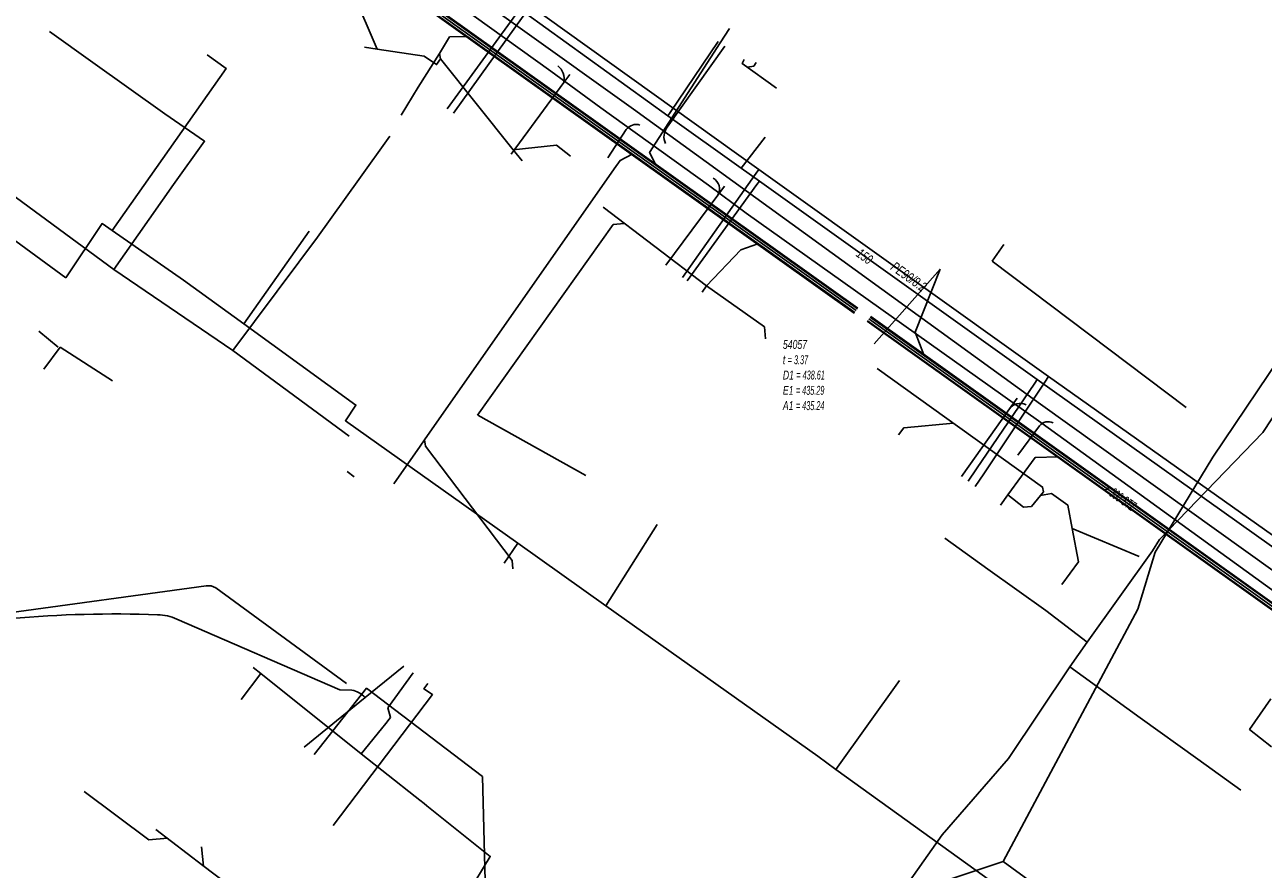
# Model space of a CAD drawing. Header units: metres. Extents: x 2695563 to 2696938, y 1260544 to 1262032.
# Tile 154 of 256: x 2696141 to 2696211, y 1261511 to 1261559. Entities that reach past the tile are written whole.
import ezdxf

# ---------------------------------------------------------------- set-up
doc = ezdxf.new("R2010")
doc.units = ezdxf.units.M
doc.linetypes.add('AUSGEZOGEN', pattern=[0])
for name, color, linetype in [('AW_LK_ Haltung Text', 7, 'AUSGEZOGEN'), ('AW_LK_Haltung', 24, 'AUSGEZOGEN'), ('AW_LK_Normschacht Text', 24, 'AUSGEZOGEN'), ('EW_LK_Trasseabs', 1, 'AUSGEZOGEN'), ('EW_LK_Trasserand', 1, 'AUSGEZOGEN'), ('FM_LK_SW_TRASSEKANTE', 94, 'AUSGEZOGEN'), ('GA_LK_Leitung', 32, 'AUSGEZOGEN'), ('GA_LK_Leitung_Text', 32, 'AUSGEZOGEN'), ('TV_LK_LEITUNG', 92, 'AUSGEZOGEN'), ('WA_LK_Leitung', 171, 'AUSGEZOGEN'), ('WA_LK_Leitung_Text', 171, 'AUSGEZOGEN')]:
    doc.layers.add(name, color=color, linetype=linetype)
doc.styles.add('ARIAL', font='arial.ttf')

# ---------------------------------------------------------------- blocks, each defined once
blk = doc.blocks.new('COMPLEXOBJECT_1636')
at = {"layer": 'EW_LK_Trasserand', "color": 1, "linetype": 'AUSGEZOGEN', "transparency": 33554687}
for points in [[(6213.247, 11525.361), (6213.746, 11526.058), (6197.2, 11537.898), (6174.251, 11554.532), (6155.091, 11568.252), (6145.699, 11574.988)], [(6144.677, 11574.5), (6148.545, 11571.707), (6157.356, 11565.476), (6169.598, 11556.684), (6172.409, 11554.613), (6178.488, 11550.242), (6180.617, 11548.662), (6197.089, 11536.96), (6211.868, 11526.262), (6213.247, 11525.361)]]:
    blk.add_lwpolyline(points, dxfattribs=at)
blk = doc.blocks.new('COMPLEXOBJECT_1950')
at = {"layer": 'EW_LK_Trasseabs', "color": 1, "linetype": 'AUSGEZOGEN', "transparency": 33554687}
blk.add_line((6158.073, 11522.146), (6150.701, 11527.541), dxfattribs=at)
blk.add_arc((6150.298, 11526.947), 0.718, 55.84515, 99.99498, dxfattribs=at)
blk = doc.blocks.new('COMPLEXOBJECT_1967')
at = {"layer": 'EW_LK_Trasseabs', "color": 1, "linetype": 'AUSGEZOGEN', "transparency": 33554687}
blk.add_line((6176.153, 11553.51), (6179.411, 11558.09), dxfattribs=at)
blk.add_arc((6176.868, 11552.975), 0.892, 143.20233, 204.87799, dxfattribs=at)
blk = doc.blocks.new('COMPLEXOBJECT_2561')
at = {"layer": 'EW_LK_Trasseabs', "color": 1, "linetype": 'AUSGEZOGEN', "transparency": 33554687}
blk.add_line((6157.707, 11521.789), (6148.504, 11525.78), dxfattribs=at)
blk.add_arc((6147.364, 11523.326), 2.706, 65.08851, 88.6266, dxfattribs=at)
blk = doc.blocks.new('COMPLEXOBJECT_2670')
at = {"layer": 'EW_LK_Trasseabs', "color": 1, "linetype": 'AUSGEZOGEN', "transparency": 33554687}
blk.add_line((6195.934, 11535.027), (6197.139, 11536.677), dxfattribs=at)
blk.add_arc((6197.629, 11536.281), 0.63, 63.1394, 141.04001, dxfattribs=at)
blk = doc.blocks.new('COMPLEXOBJECT_2684')
at = {"layer": 'EW_LK_Trasseabs', "color": 1, "linetype": 'AUSGEZOGEN', "transparency": 33554687}
blk.add_line((6173.852, 11553.384), (6172.803, 11551.797), dxfattribs=at)
blk.add_arc((6174.407, 11552.983), 0.685, 71.57092, 144.18214, dxfattribs=at)

msp = doc.modelspace()

# ---------------------------------------------------------------- hatches: boundary and pattern name
at = {"layer": 'EW_LK_Trasserand', "lineweight": 18, "transparency": 33554687}
h = msp.add_hatch(dxfattribs=at)
h.set_pattern_fill('MUSTER', color=1, scale=6075, style=0, pattern_type=2)
h.set_pattern_definition([(0, (2708005, 1273150), (6075, 6075), [6075, -6075]), (90, (2708005, 1273150), (-6075, 6075), [6075, -6075])])
h.paths.add_polyline_path([(2696214.217, 1261525.171), (2696214.716, 1261525.868), (2696198.17, 1261537.708), (2696175.221, 1261554.342), (2696156.061, 1261568.062), (2696146.669, 1261574.798), (2696146.604, 1261574.844), (2696146.538, 1261574.888), (2696146.471, 1261574.93), (2696146.403, 1261574.97), (2696146.333, 1261575.009), (2696146.263, 1261575.046), (2696146.192, 1261575.082), (2696146.12, 1261575.115), (2696146.047, 1261575.147), (2696145.973, 1261575.176), (2696145.899, 1261575.204), (2696145.824, 1261575.23), (2696145.748, 1261575.254), (2696145.672, 1261575.276), (2696145.595, 1261575.297), (2696145.518, 1261575.315), (2696145.44, 1261575.331), (2696145.362, 1261575.345), (2696145.284, 1261575.358), (2696145.205, 1261575.368), (2696145.126, 1261575.376), (2696145.047, 1261575.383), (2696144.968, 1261575.387), (2696144.889, 1261575.389), (2696144.809, 1261575.39), (2696144.73, 1261575.388), (2696144.65, 1261575.384), (2696144.571, 1261575.378), (2696144.492, 1261575.371), (2696144.414, 1261575.361), (2696144.335, 1261575.349), (2696144.471, 1261574.657), (2696144.561, 1261574.649), (2696144.598, 1261574.645), (2696144.634, 1261574.64), (2696144.671, 1261574.635), (2696144.707, 1261574.629), (2696144.744, 1261574.623), (2696144.78, 1261574.617), (2696144.816, 1261574.61), (2696144.853, 1261574.602), (2696144.889, 1261574.594), (2696144.925, 1261574.586), (2696144.961, 1261574.577), (2696144.996, 1261574.568), (2696145.032, 1261574.558), (2696145.067, 1261574.548), (2696145.103, 1261574.538), (2696145.138, 1261574.527), (2696145.173, 1261574.515), (2696145.208, 1261574.503), (2696145.243, 1261574.491), (2696145.278, 1261574.478), (2696145.312, 1261574.465), (2696145.346, 1261574.451), (2696145.381, 1261574.437), (2696145.415, 1261574.423), (2696145.448, 1261574.408), (2696145.482, 1261574.393), (2696145.515, 1261574.377), (2696145.549, 1261574.361), (2696145.582, 1261574.344), (2696145.614, 1261574.327), (2696145.647, 1261574.31), (2696149.515, 1261571.517), (2696158.326, 1261565.286), (2696170.568, 1261556.494), (2696173.379, 1261554.423), (2696179.458, 1261550.052), (2696181.587, 1261548.472), (2696198.059, 1261536.77), (2696212.838, 1261526.072)], flags=0)

# ---------------------------------------------------------------- linework, layer by layer
at = {"layer": 'AW_LK_Haltung', "color": 255, "transparency": 33554687}
for p, q in [((2696147.382, 1261571.773), (2696187.776, 1261542.986)), ((2696188.503, 1261542.519), (2696226.436, 1261515.46))]:
    msp.add_line(p, q, dxfattribs=at)
at = {"layer": 'AW_LK_Haltung', "linetype": 'AUSGEZOGEN', "transparency": 33554687}
for p, q in [((2696147.458, 1261571.879), (2696187.852, 1261543.092)), ((2696147.469, 1261571.895), (2696187.863, 1261543.108)), ((2696147.481, 1261571.911), (2696187.875, 1261543.124)), ((2696147.283, 1261571.635), (2696187.677, 1261542.848)), ((2696147.295, 1261571.651), (2696187.689, 1261542.864)), ((2696147.306, 1261571.667), (2696187.7, 1261542.88)), ((2696188.416, 1261542.397), (2696226.349, 1261515.338)), ((2696188.427, 1261542.413), (2696226.36, 1261515.354)), ((2696188.579, 1261542.625), (2696226.512, 1261515.566)), ((2696188.59, 1261542.641), (2696226.523, 1261515.582)), ((2696188.602, 1261542.657), (2696226.535, 1261515.598)), ((2696188.404, 1261542.381), (2696226.337, 1261515.322))]:
    msp.add_line(p, q, dxfattribs=at)
at = {"layer": 'AW_LK_Haltung', "color": 24, "linetype": 'AUSGEZOGEN', "transparency": 33554687}
for p, q in [((2696160.07, 1261557.83), (2696160.783, 1261557.723)), ((2696168.451, 1261552.051), (2696164.342, 1261557.174)), ((2696168.95, 1261551.43), (2696168.451, 1261552.051)), ((2696173.511, 1261548.81), (2696179.35, 1261544.39)), ((2696195.446, 1261545.778), (2696196.115, 1261546.714)), ((2696188.802, 1261541.104), (2696192.525, 1261545.33)), ((2696206.388, 1261537.522), (2696195.446, 1261545.778)), ((2696179.09, 1261544.03), (2696179.35, 1261544.39)), ((2696142.782, 1261540.924), (2696141.705, 1261541.821)), ((2696141.98, 1261539.682), (2696142.907, 1261540.924)), ((2696145.861, 1261539.031), (2696142.907, 1261540.924)), ((2696172.535, 1261533.687), (2696166.445, 1261537.095)), ((2696161.72, 1261533.228), (2696163.199, 1261535.345)), ((2696159.093, 1261533.917), (2696159.485, 1261533.62)), ((2696195.91, 1261532.01), (2696196.33, 1261532.59)), ((2696203.739, 1261529.115), (2696199.956, 1261530.699)), ((2696148.3, 1261513.733), (2696150.941, 1261511.702)), ((2696150.879, 1261512.748), (2696150.988, 1261511.666))]:
    msp.add_line(p, q, dxfattribs=at)
for points in [[(2696159.41, 1261560.94), (2696160.783, 1261557.723), (2696163.432, 1261557.326)], [(2696180.634, 1261558.882), (2696180.11, 1261558.08), (2696176.137, 1261551.901), (2696176.46, 1261551.235)], [(2696162.121, 1261554.012), (2696163.095, 1261555.578), (2696164.282, 1261557.486), (2696164.862, 1261558.419), (2696165.874, 1261558.435)], [(2696163.432, 1261557.326), (2696164.13, 1261556.859), (2696164.342, 1261557.176), (2696164.282, 1261557.486)], [(2696183.298, 1261555.532), (2696181.355, 1261556.911), (2696181.47, 1261557.146)], [(2696182.137, 1261556.979), (2696182.004, 1261556.763), (2696181.646, 1261556.72)], [(2696171.682, 1261551.688), (2696170.893, 1261552.309), (2696168.451, 1261552.051)], [(2696174.137, 1261550.983), (2696174.469, 1261551.458), (2696175.146, 1261551.803)], [(2696163.199, 1261535.345), (2696163.447, 1261535.7), (2696174.137, 1261550.983)], [(2696166.44, 1261537.098), (2696174.09, 1261547.84), (2696174.705, 1261547.905)], [(2696179.35, 1261544.39), (2696181.276, 1261546.405), (2696182.231, 1261546.754)], [(2696192.525, 1261545.33), (2696191.11, 1261541.766), (2696191.602, 1261540.492)], [(2696182.667, 1261541.392), (2696182.609, 1261542.069), (2696179.35, 1261544.39)], [(2696188.968, 1261539.716), (2696198.288, 1261533.035), (2696198.344, 1261532.773), (2696198.173, 1261532.565), (2696197.663, 1261531.948), (2696197.221, 1261531.897), (2696196.33, 1261532.59)], [(2696190.164, 1261535.974), (2696190.465, 1261536.376), (2696193.27, 1261536.631)], [(2696168.422, 1261528.425), (2696168.389, 1261528.896), (2696163.498, 1261535.35), (2696163.447, 1261535.7)], [(2696196.33, 1261532.59), (2696197.871, 1261534.701), (2696199.161, 1261534.732)], [(2696199.956, 1261530.699), (2696199.708, 1261532.017), (2696198.793, 1261532.673), (2696198.173, 1261532.565)], [(2696199.381, 1261527.543), (2696200.31, 1261528.812), (2696199.956, 1261530.699)], [(2696144.248, 1261515.879), (2696147.902, 1261513.145), (2696148.953, 1261513.248)], [(2696150.945, 1261511.693), (2696159.679, 1261505.089), (2696162.466, 1261505.239)]]:
    msp.add_lwpolyline(points, dxfattribs=at)
at = {"layer": 'EW_LK_Trasseabs', "color": 1, "linetype": 'AUSGEZOGEN', "transparency": 33554687}
for p, q in [((2696168.328, 1261551.805), (2696171.304, 1261555.845)), ((2696171.304, 1261555.845), (2696171.629, 1261556.296)), ((2696177.058, 1261545.549), (2696179.986, 1261549.494)), ((2696179.986, 1261549.494), (2696180.354, 1261550.003)), ((2696196.42, 1261537.45), (2696196.853, 1261538.048)), ((2696193.716, 1261533.632), (2696196.42, 1261537.45)), ((2696151.143, 1261527.464), (2696139.623, 1261525.885)), ((2696160.102, 1261521.181), (2696162.281, 1261522.945)), ((2696159.346, 1261521.588), (2696158.677, 1261521.599)), ((2696156.669, 1261518.371), (2696160.102, 1261521.181))]:
    msp.add_line(p, q, dxfattribs=at)
msp.add_lwpolyline([(2696211.205, 1261518.39), (2696209.966, 1261519.376), (2696211.164, 1261521.096)], dxfattribs=at)
for centre, radius, start, end in [((2696170.399, 1261556.041), 0.926, 347.75695, 53.0328), ((2696179.364, 1261549.843), 0.713, 330.74074, 59.7494), ((2696197.028, 1261537.004), 0.754, 64.04633, 143.73853), ((2696146.023, 1261458.653), 67.23, 87.97481, 95.02109), ((2696158.993, 1261520.026), 1.601, 46.15286, 77.25467)]:
    msp.add_arc(centre, radius, start, end, dxfattribs=at)
at = {"layer": 'FM_LK_SW_TRASSEKANTE', "color": 94, "linetype": 'AUSGEZOGEN', "transparency": 33554687}
for p, q in [((2696145.923, 1261545.297), (2696152.646, 1261540.744)), ((2696152.646, 1261540.744), (2696159.19, 1261535.9)), ((2696200.808, 1261524.287), (2696199.822, 1261522.902))]:
    msp.add_line(p, q, dxfattribs=at)
for points in [[(2696145.923, 1261545.297), (2696149.296, 1261550.1), (2696151.047, 1261552.535), (2696148.813, 1261554.072), (2696144.747, 1261556.982), (2696142.307, 1261558.728)], [(2696130.197, 1261556.928), (2696135.579, 1261552.913), (2696145.923, 1261545.297)], [(2696152.646, 1261540.744), (2696156.35, 1261545.716), (2696157.403, 1261547.13), (2696159.736, 1261550.379), (2696161.486, 1261552.815)], [(2696216.552, 1261544.789), (2696214.999, 1261542.61), (2696210.707, 1261536.104), (2696204.891, 1261530.089), (2696204.484, 1261529.45), (2696200.808, 1261524.287)], [(2696192.772, 1261530.148), (2696195.213, 1261528.403), (2696198.467, 1261526.077), (2696200.808, 1261524.287)], [(2696176.582, 1261490.689), (2696183.022, 1261499.81), (2696192.633, 1261513.421), (2696196.374, 1261517.733), (2696199.822, 1261522.902)], [(2696209.472, 1261515.94), (2696207.037, 1261517.693), (2696203.791, 1261520.03), (2696199.822, 1261522.902)]]:
    msp.add_lwpolyline(points, dxfattribs=at)
at = {"layer": 'GA_LK_Leitung', "color": 32, "linetype": 'AUSGEZOGEN', "transparency": 33554687}
for points in [[(2696233.284, 1261514.698), (2696232.53, 1261515.302), (2696228.612, 1261517.983), (2696223.261, 1261521.704), (2696212.612, 1261529.369), (2696198.632, 1261539.264), (2696182.296, 1261550.95), (2696169.108, 1261560.386), (2696156.182, 1261569.653), (2696153.058, 1261571.912), (2696152.506, 1261572.314), (2696142.162, 1261579.617)], [(2696169.108, 1261560.386), (2696168.89, 1261560.087), (2696164.731, 1261554.364)], [(2696182.296, 1261550.95), (2696182.141, 1261550.729), (2696177.996, 1261544.843)], [(2696198.632, 1261539.264), (2696198.427, 1261538.956), (2696194.975, 1261533.782), (2696194.499, 1261533.068)], [(2696167.042, 1261504.229), (2696166.72, 1261516.71), (2696160.18, 1261521.696), (2696157.226, 1261517.95)]]:
    msp.add_lwpolyline(points, dxfattribs=at)
at = {"layer": 'TV_LK_LEITUNG', "color": 92, "linetype": 'AUSGEZOGEN', "transparency": 33554687}
for p, q in [((2696145.833, 1261547.502), (2696149.858, 1261544.706)), ((2696156.938, 1261547.463), (2696153.26, 1261542.241)), ((2696149.858, 1261544.706), (2696153.26, 1261542.241)), ((2696176.567, 1261530.928), (2696173.666, 1261526.348)), ((2696168.706, 1261529.872), (2696167.927, 1261528.745)), ((2696168.706, 1261529.872), (2696173.666, 1261526.348)), ((2696190.223, 1261522.13), (2696186.642, 1261517.117)), ((2696197.738, 1261510.702), (2696196.067, 1261511.917))]:
    msp.add_line(p, q, dxfattribs=at)
for points in [[(2696143.219, 1261544.831), (2696133.829, 1261551.704), (2696124.94, 1261558.417), (2696120.577, 1261562.677), (2696110.616, 1261570.025)], [(2696145.833, 1261547.502), (2696152.263, 1261556.628), (2696151.196, 1261557.402)], [(2696196.067, 1261511.917), (2696203.664, 1261526.157), (2696204.638, 1261529.368), (2696207.883, 1261534.724), (2696216.654, 1261547.722), (2696216.846, 1261548.301)], [(2696143.219, 1261544.831), (2696145.27, 1261547.894), (2696145.833, 1261547.502)], [(2696153.26, 1261542.241), (2696159.58, 1261537.662), (2696158.986, 1261536.778), (2696168.706, 1261529.872)], [(2696173.666, 1261526.348), (2696185.618, 1261517.856), (2696186.642, 1261517.117)], [(2696163.633, 1261521.967), (2696163.409, 1261521.659), (2696163.886, 1261521.34), (2696158.295, 1261513.95)], [(2696186.642, 1261517.117), (2696194.547, 1261511.412), (2696196.986, 1261509.651)], [(2696196.067, 1261511.917), (2696194.547, 1261511.412), (2696184.531, 1261508.081), (2696179.427, 1261503.019), (2696178.502, 1261499.154), (2696178.286, 1261498.584), (2696184.079, 1261492.501), (2696180.504, 1261487.309), (2696179.993, 1261486.566)]]:
    msp.add_lwpolyline(points, dxfattribs=at)
at = {"layer": 'WA_LK_Leitung', "color": 7, "linetype": 'AUSGEZOGEN', "transparency": 33554687}
for p, q in [((2696181.305, 1261551.01), (2696182.66, 1261552.766)), ((2696153.115, 1261521.054), (2696154.22, 1261522.52))]:
    msp.add_line(p, q, dxfattribs=at)
for points in [[(2696236.131, 1261511.368), (2696234.611, 1261512.855), (2696234.143, 1261513.284), (2696232.343, 1261514.851), (2696222.763, 1261521.44), (2696222.226, 1261521.795), (2696216.277, 1261526.05), (2696212.894, 1261528.496), (2696197.985, 1261539.099), (2696182.323, 1261550.29), (2696181.305, 1261551.01), (2696177.163, 1261553.969), (2696169.139, 1261559.759), (2696156.312, 1261569.024), (2696153.225, 1261571.18), (2696152.551, 1261571.681), (2696144.818, 1261577.199), (2696144.516, 1261577.414), (2696142.665, 1261578.735)], [(2696169.139, 1261559.759), (2696169.011, 1261559.58), (2696165.083, 1261554.112)], [(2696177.163, 1261553.969), (2696177.286, 1261554.151), (2696180.007, 1261558.166)], [(2696182.323, 1261550.29), (2696182.183, 1261550.095), (2696178.257, 1261544.657)], [(2696197.985, 1261539.099), (2696197.85, 1261538.9), (2696194.562, 1261534.061), (2696194.088, 1261533.364)], [(2696162.92, 1261515.59), (2696159.87, 1261517.99), (2696154.22, 1261522.52), (2696153.78, 1261522.87)], [(2696161.26, 1261519.714), (2696161.445, 1261519.944), (2696161.524, 1261520.041), (2696161.374, 1261520.592), (2696162.799, 1261522.571)], [(2696159.87, 1261517.99), (2696161.011, 1261519.405), (2696161.26, 1261519.714)], [(2696162.92, 1261515.59), (2696163.177, 1261515.384), (2696163.423, 1261515.188), (2696163.579, 1261515.064), (2696167.15, 1261512.21), (2696165.42, 1261509.36)]]:
    msp.add_lwpolyline(points, dxfattribs=at)

# ---------------------------------------------------------------- block references
at = {"layer": 'EW_LK_Trasseabs', "color": 1, "linetype": 'AUSGEZOGEN', "lineweight": -3, "transparency": 33554687}
for name in ['COMPLEXOBJECT_1967', 'COMPLEXOBJECT_2684', 'COMPLEXOBJECT_2670', 'COMPLEXOBJECT_1950', 'COMPLEXOBJECT_2561']:
    msp.add_blockref(name, (2690000.97, 1249999.81), dxfattribs=at)
at = {"layer": 'EW_LK_Trasserand', "color": 1, "linetype": 'AUSGEZOGEN', "lineweight": -3, "transparency": 33554687}
msp.add_blockref('COMPLEXOBJECT_1636', (2690000.97, 1249999.81), dxfattribs=at)

# ---------------------------------------------------------------- texts
at = {"layer": 'AW_LK_ Haltung Text', "color": 24, "transparency": 33554687, "insert": (2696202.624, 1261532.476), "char_height": 0.55705, "width": 2.75543, "attachment_point": 5, "rotation": 324.7299, "style": 'ARIAL'}
msp.add_mtext('\\A1;{\\fArial|i1|b0;\\H0.557054;\\W0.700000;\\C24;> \\W0.490000;300 STZ}\\P', dxfattribs=at)
at = {"layer": 'AW_LK_Normschacht Text', "color": 24, "transparency": 33554687, "insert": (2696183.649, 1261541.332), "char_height": 0.50641, "width": 2.83248, "attachment_point": 1, "line_spacing_factor": 1.024096, "style": 'ARIAL'}
msp.add_mtext('\\A1;{\\fArial|i1|b0;\\H0.506413;\\W0.693136;\\C24;54057}\\P{\\fArial|i1|b0;\\H0.505000;\\W0.693136;\\C24;t \\W0.485195;= 3.37}\\P{\\fArial|i1|b0;\\H0.505000;\\W0.693136;\\C24;D1 \\W0.485195;= 438.61}\\P{\\fArial|i1|b0;\\H0.505000;\\W0.693136;\\C24;E1 \\W0.485195;= 435.29}\\P{\\fArial|i1|b0;\\H0.505000;\\W0.693136;\\C24;A1 \\W0.485195;= 435.24}\\P', dxfattribs=at)
at = {"layer": 'GA_LK_Leitung_Text', "color": 32, "transparency": 33554687, "insert": (2696190.75, 1261544.895), "char_height": 0.55825, "width": 2.44918, "attachment_point": 5, "rotation": 324.4221, "style": 'ARIAL'}
msp.add_mtext('\\A1;{\\fArial|i1|b0;\\H0.558250;\\W0.700000;\\C32;PE90/8.2}\\P', dxfattribs=at)
at = {"layer": 'WA_LK_Leitung_Text', "color": 7, "transparency": 33554687, "insert": (2696188.258, 1261546.042), "char_height": 0.55426, "width": 1.10014, "attachment_point": 5, "rotation": 324.4527, "style": 'ARIAL'}
msp.add_mtext('\\A1;{\\fArial|i1|b0;\\H0.554263;\\W0.700000;\\C7;150}\\P', dxfattribs=at)

doc.saveas('drawing.dxf')
